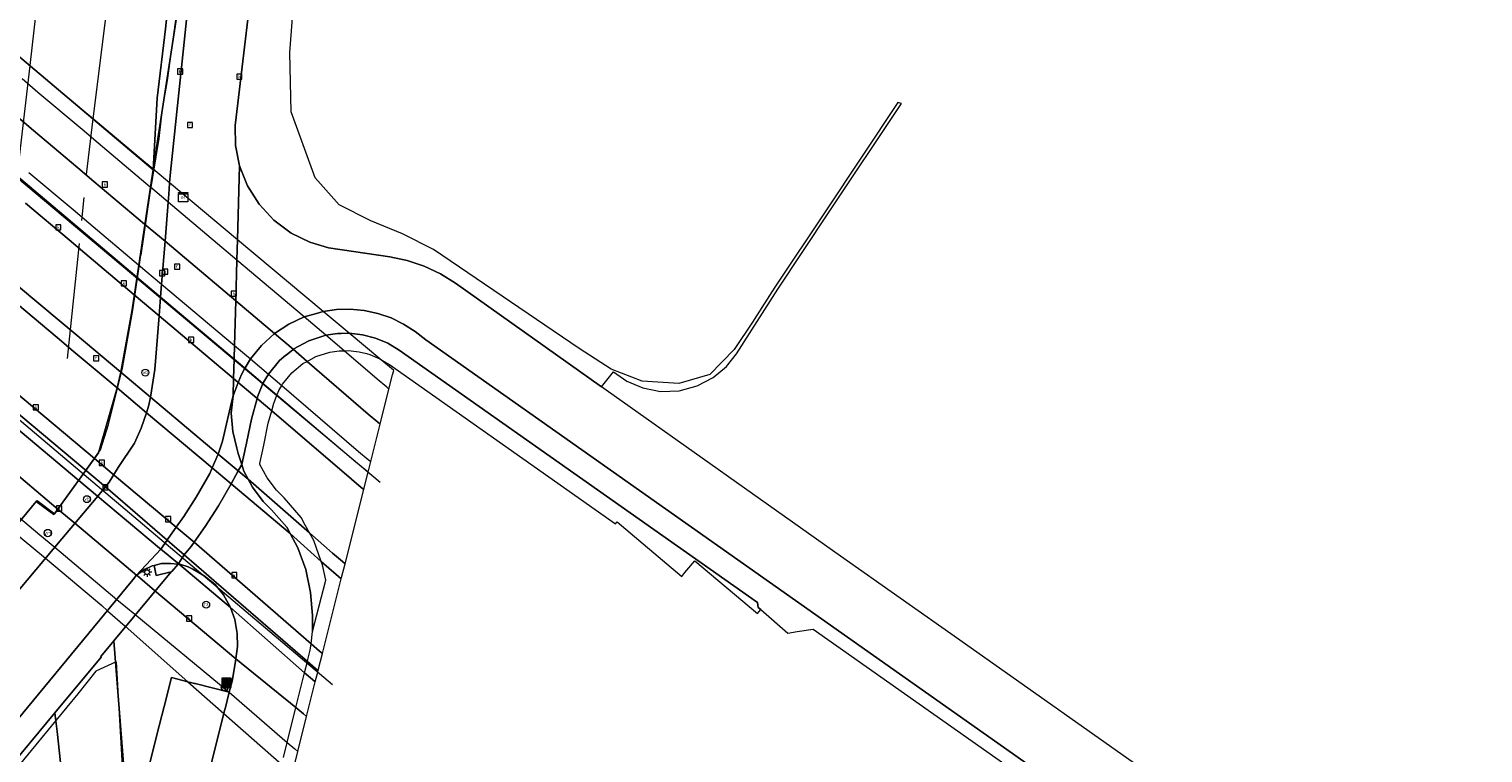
# Model space of a CAD drawing. Header units: metres. Extents: x 196496 to 197479, y 355139 to 356324.
# Tile 65 of 144: x 197305 to 197431, y 355536 to 355599. Entities that reach past the tile are written whole.
import ezdxf
from ezdxf.enums import TextEntityAlignment as Align

# ---------------------------------------------------------------- set-up
doc = ezdxf.new("R2010")
doc.units = ezdxf.units.M
doc.linetypes.add('AM-AS', pattern=[16, 10, -2, 2, -2])
doc.layers.get('0').update_dxf_attribs({"color": 252, "lineweight": 18})
for name, color, linetype, lineweight in [('B-WE-AM-AS_SPOOR-G', 252, 'AM-AS', 18), ('B-WE-GR-BEPLANTING_CULTUUR_HEESTERS-GV', 252, 'Continuous', 18), ('B-WE-GR-GRAS-GV', 252, 'Continuous', 18), ('B-WE-GW-TALUD_KRUIN-G', 252, 'Continuous', 18), ('B-WE-IE-MEUBILAIR_WEGMEUBILAIR-S', 252, 'Continuous', 18), ('B-WE-IE-TERREINAFSCHEIDING_KUNSTMATIG_HEKWERK-G', 252, 'IE-TERREINAFSCHEIDING-KUNSTMATIG', 18), ('B-WE-IE-TERREINAFSCHEIDING_KUNSTMATIG_MUUR-G', 252, 'IE-TERREINAFSCHEIDING-KUNSTMATIG-DICHT', 18), ('B-WE-KL-ET_KAST-S', 252, 'Continuous', 18), ('B-WE-KL-ET_LS_OV_LICHTMAST-S', 252, 'Continuous', 18), ('B-WE-KW-KUNSTWERK-GV', 252, 'Continuous', 18), ('B-WE-OG-TERREIN_CULTUURSCHEIDING-GV', 252, 'Continuous', 18), ('B-WE-RI-GWA_KOLK-S', 252, 'Continuous', 18), ('B-WE-RI-GWA_RIOOLPUT-S', 252, 'Continuous', 18), ('B-WE-VH-VERHARDING_ASFALT-GV', 252, 'Continuous', 18), ('B-WE-VH-VERHARDING_BETONSTRAATSTEEN-GV', 252, 'Continuous', 18), ('B-WE-VH-VERHARDING_GESLOTEN-GV', 252, 'Continuous', 18), ('B-WE-VH-VERHARDING_HALFVERHARDING-GV', 252, 'Continuous', 18), ('B-WE-VH-VERHARDING_STRAATBAKSTEEN-GV', 252, 'Continuous', 18), ('B-WE-VH-VERHARDING_TEGEL-GV', 252, 'Continuous', 18), ('B-WE-VW-VRI-S', 252, 'Continuous', 18)]:
    doc.layers.add(name, color=color, linetype=linetype, lineweight=lineweight)
doc.styles.add('NLCS-ISO', font='NLCS-ISO.ttf')
doc.linetypes.add('IE-TERREINAFSCHEIDING-KUNSTMATIG', pattern='A,4,[82,NLCS.SHX,S=0.75,R=90,X=0,Y=0],4,-2', length=10)
doc.linetypes.add('IE-TERREINAFSCHEIDING-KUNSTMATIG-DICHT', pattern='A,8,-1,[82,NLCS.SHX,S=0.75,R=90,X=0,Y=0],-1', length=10)

# ---------------------------------------------------------------- blocks, each defined once
blk = doc.blocks.new('SIE-WEG_AFVALBAK-SO')
at = {"linetype": 'ByBlock', "lineweight": 18}
h = blk.add_hatch(color=0, dxfattribs=at)
h.dxf.hatch_style = 1
h.paths.add_polyline_path([(-1.5, -1.5), (1.5, -1.5), (1.5, 1.5), (-1.5, 1.5)])
at = {"color": 0, "linetype": 'ByBlock', "lineweight": 18}
for points in [[(-2, -2), (2, -2), (2, 2), (-2, 2)], [(-1.5, -1.5), (1.5, -1.5), (1.5, 1.5), (-1.5, 1.5)]]:
    blk.add_lwpolyline(points, close=True, dxfattribs=at)
blk = doc.blocks.new('SKL-ET_KAST_ELEKTRA-SO')
at = {"color": 0, "linetype": 'ByBlock', "lineweight": 18}
for points in [[(-2, 2), (2, 2), (2, 1.68), (-2, 1.68)], [(-2, 1.52), (2, 1.52), (2, -2), (-2, -2)]]:
    blk.add_lwpolyline(points, close=True, dxfattribs=at)
at = {"color": 0, "linetype": 'ByBlock', "lineweight": 18, "style": 'NLCS-ISO'}
blk.add_text('et', height=1.5, dxfattribs=at).set_placement((0, 0), align=Align.MIDDLE_CENTER)
blk = doc.blocks.new('SIE-WEG_PAAL_VERKEERSBORD-SO')
at = {"color": 0, "linetype": 'ByBlock', "lineweight": 18}
blk.add_circle((0, 0), 1.5, dxfattribs=at)
at = {"color": 0, "linetype": 'ByBlock', "lineweight": 18, "style": 'NLCS-ISO'}
blk.add_text('vb', height=1.5, dxfattribs=at).set_placement((0, 0.13), align=Align.MIDDLE_CENTER)
blk = doc.blocks.new('SKL-VRI_PAAL-SO')
at = {"lineweight": 18}
blk.add_circle((0, 0), 1.59, dxfattribs=at)
at = {"lineweight": 18, "style": 'NLCS-ISO'}
blk.add_text('vri', height=1.8, dxfattribs=at).set_placement((-0.06, 0.08), align=Align.MIDDLE_CENTER)
blk = doc.blocks.new('SKL-ET_OV_LICHTMAST-SO')
at = {"color": 0, "linetype": 'ByBlock', "lineweight": 18}
for points in [[(-1.25, 0), (-2, 0)], [(-1.41, 1.41), (-0.88, 0.88)], [(0, 2), (0, 1.25)], [(0.88, 0.88), (1.41, 1.41)], [(2, 0), (1.25, 0)], [(-1.41, -1.41), (-0.88, -0.88)], [(0, -1.25), (0, -2)], [(0.88, -0.88), (1.41, -1.41)]]:
    blk.add_lwpolyline(points, dxfattribs=at)
blk.add_circle((0, 0), 1, dxfattribs=at)
blk = doc.blocks.new('SRI-KOLK-SO')
at = {"color": 0, "linetype": 'ByBlock', "lineweight": 18}
blk.add_lwpolyline([(-1.125, -1.125), (1.125, -1.125), (1.125, 1.125), (-1.125, 1.125)], close=True, dxfattribs=at)
at = {"color": 0, "linetype": 'ByBlock', "lineweight": 18, "style": 'NLCS-ISO'}
blk.add_text('k', height=1.5, dxfattribs=at).set_placement((0, 0), align=Align.MIDDLE_CENTER)
blk = doc.blocks.new('SRI-PUT_INSPECTIEPUT_RIOOLPUT-SO')
at = {"color": 0, "linetype": 'ByBlock', "lineweight": 18}
blk.add_lwpolyline([(-1.12, -1.12), (1.12, -1.12), (1.12, 1.12), (-1.12, 1.12)], close=True, dxfattribs=at)
at = {"color": 0, "linetype": 'ByBlock', "lineweight": 18, "style": 'NLCS-ISO'}
blk.add_text('r', height=1.5, dxfattribs=at).set_placement((0, 0.28), align=Align.MIDDLE_CENTER)
blk = doc.blocks.new('SIE-WEG_PAAL_RECLAMEZUIL-SO')
at = {"color": 0, "linetype": 'ByBlock', "lineweight": 18}
blk.add_circle((0, 0), 1.5, dxfattribs=at)
at = {"color": 0, "linetype": 'ByBlock', "lineweight": 18, "style": 'NLCS-ISO'}
blk.add_text('rz', height=1.5, dxfattribs=at).set_placement((0, 0.23), align=Align.MIDDLE_CENTER)

msp = doc.modelspace()

# ---------------------------------------------------------------- linework, layer by layer
at = {"layer": 'B-WE-AM-AS_SPOOR-G', "flags": 128}
for points in [[(197310.855, 355591.074), (197312.579, 355605.04), (197314.874, 355622.211), (197317.2, 355636.671), (197318.205, 355642.416), (197319.44, 355648.362), (197320.696, 355653.764), (197323.442, 355664.548), (197339.253, 355723.429)], [(197305.39, 355595.694), (197306.068, 355601.598), (197308.584, 355620.087)], [(197303.426, 355554.969), (197303.402, 355555.655), (197303.329, 355562.421), (197303.624, 355574.229), (197304.48, 355587.767), (197305.39, 355595.694)], [(197308.641, 355570.346), (197310.441, 355587.72), (197310.855, 355591.074)]]:
    msp.add_lwpolyline(points, dxfattribs=at)
at = {"layer": 'B-WE-GR-BEPLANTING_CULTUUR_HEESTERS-GV', "flags": 128}
msp.add_lwpolyline([(197315.761, 355535.305), (197316.379, 355537.751), (197317, 355540.207), (197317.631, 355542.705), (197319.062, 355542.342), (197319.625, 355542.199), (197319.671, 355542.187), (197322.632, 355541.436), (197322.875, 355542.404), (197323.143, 355543.918), (197323.199, 355544.335), (197323.343, 355545.4), (197323.328, 355546.518), (197323.128, 355547.73), (197322.745, 355548.761), (197322.718, 355548.834), (197322.133, 355549.868), (197321.408, 355550.755), (197320.478, 355551.521), (197319.47, 355552.106), (197319.074, 355552.284), (197318.352, 355552.523), (197318.207, 355552.535), (197317.664, 355551.885), (197317.614, 355551.872), (197312.635, 355545.881), (197313.505, 355534.896)], dxfattribs=at)
at = {"layer": 'B-WE-GR-GRAS-GV', "flags": 128}
msp.add_lwpolyline([(197316.391, 355592.887), (197316.05, 355586.669), (197316.058, 355586.721), (197319.678, 355610.405), (197322.41, 355629.78), (197326.123, 355652.529), (197330.157, 355669.731), (197335.463, 355690.656), (197339.095, 355704.559), (197336.347, 355697.13), (197333.955, 355689.267), (197331.178, 355678.983), (197328.103, 355667.493), (197326.505, 355661.116), (197324.754, 355653.395), (197323.41, 355646.436), (197322.367, 355639.788), (197320.114, 355626.415), (197319.077, 355617.496), (197317.129, 355598.869)], close=True, dxfattribs=at)
msp.add_lwpolyline([(197313.505, 355534.896), (197312.635, 355545.881), (197311.509, 355544.526), (197311.533, 355544.477), (197307.547, 355539.661), (197307.722, 355538.022), (197309.271, 355523.791)], dxfattribs=at)
at = {"layer": 'B-WE-GW-TALUD_KRUIN-G', "flags": 128}
msp.add_lwpolyline([(197339.095, 355704.559), (197336.347, 355697.13), (197333.955, 355689.267), (197331.178, 355678.983), (197328.103, 355667.493), (197326.505, 355661.116), (197324.754, 355653.395), (197323.41, 355646.436), (197322.367, 355639.788), (197320.114, 355626.415), (197319.077, 355617.496), (197317.129, 355598.869), (197316.391, 355592.887), (197316.05, 355586.669)], dxfattribs=at)
at = {"layer": 'B-WE-IE-TERREINAFSCHEIDING_KUNSTMATIG_HEKWERK-G', "ltscale": 0.2, "flags": 128}
for points in [[(197383.523, 355720.322), (197382.517, 355716.76), (197379.029, 355714.128), (197376.267, 355712.221), (197372.071, 355709.303), (197369.962, 355708.205), (197367.641, 355707.358), (197365.179, 355706.887), (197362.682, 355706.811), (197360.198, 355707.059), (197357.756, 355707.576), (197355.369, 355708.249), (197351.876, 355710.051), (197348.214, 355713.672), (197346.209, 355714.963), (197342.534, 355717.609), (197341.309, 355712.698), (197340.015, 355707.828), (197338.816, 355702.947), (197337.607, 355698.084), (197335.728, 355690.718), (197333.234, 355680.957), (197331.381, 355673.675), (197330.147, 355668.806), (197328.33, 355661.492), (197327.069, 355656.538), (197326.072, 355651.612), (197324.735, 355644.211), (197323.811, 355639.219), (197322.686, 355631.767), (197321.865, 355626.801), (197321.61, 355624.34), (197321.236, 355621.803), (197320.14, 355614.319), (197319.044, 355606.883), (197317.956, 355599.432), (197317.254, 355594.411), (197316.84, 355591.911), (197316.543, 355589.384), (197315.731, 355584.458), (197314.989, 355579.283)], [(197248.569, 355401.303), (197250.944, 355409.919), (197253.547, 355419.557), (197256.839, 355431.663), (197259.431, 355441.31), (197262.001, 355450.953), (197263.932, 355458.19), (197265.863, 355465.438), (197267.171, 355470.241), (197269.815, 355479.92), (197272.451, 355489.583), (197274.395, 355496.839), (197277.014, 355506.468), (197277.669, 355508.907), (197279.655, 355516.109), (197280.392, 355518.499), (197281.841, 355523.32), (197284.321, 355527.637), (197287.276, 355531.64), (197296.449, 355543.505), (197299.483, 355547.432), (197300.981, 355549.356), (197300.911, 355551.927), (197305.999, 355558.047), (197307.529, 355556.879), (197311.477, 355562.427), (197312.195, 355564.605), (197313.382, 355569.485), (197314.285, 355574.517), (197314.989, 355579.283)], [(197312.857, 355544.076), (197311.092, 355543.25), (197309.522, 355541.288), (197307.618, 355538.977), (197304.827, 355535.592), (197303.076, 355533.453), (197301.629, 355531.663), (197300.005, 355529.551)], [(197312.857, 355544.076), (197313.568, 355531.5), (197316.647, 355490.041), (197320.359, 355478.674), (197326.627, 355459.728), (197337.574, 355425.84), (197343.625, 355407.842), (197348.308, 355409.363)]]:
    msp.add_lwpolyline(points, dxfattribs=at)
at = {"layer": 'B-WE-IE-TERREINAFSCHEIDING_KUNSTMATIG_MUUR-G', "ltscale": 0.2, "flags": 128}
for points in [[(197335.703, 355559.61), (197271.09, 355613.817), (197268.734, 355615.99)], [(197264.982, 355598.395), (197331.562, 355542.116)]]:
    msp.add_lwpolyline(points, dxfattribs=at)
at = {"layer": 'B-WE-KW-KUNSTWERK-GV', "flags": 128}
for points in [[(197328.245, 355535.018), (197328.565, 355536.295), (197329.333, 355539.341), (197330.085, 355542.33), (197330.296, 355543.168), (197330.329, 355543.299), (197330.372, 355543.469), (197330.703, 355544.784), (197332.33, 355551.25), (197332.361, 355551.373), (197332.661, 355552.567), (197334.278, 355558.994), (197334.605, 355560.291), (197334.653, 355560.482), (197334.711, 355560.713), (197334.884, 355561.403), (197335.701, 355564.645), (197336.466, 355567.686), (197336.778, 355568.923), (197336.873, 355569.302), (197336.682, 355569.462), (197335.851, 355570.158), (197335.667, 355570.312), (197333.028, 355572.52), (197330.775, 355574.406), (197323.348, 355580.621), (197317.476, 355585.535), (197316.058, 355586.721), (197315.041, 355587.572), (197311.441, 355590.586), (197310.055, 355591.745), (197306.236, 355594.941), (197304.836, 355596.113)], [(197304.045, 355555.279), (197305.536, 355554.027), (197306.721, 355553.032), (197311.597, 355548.938), (197312.101, 355548.493), (197313.61, 355547.159), (197319.062, 355542.342), (197322.17, 355539.595), (197327.175, 355535.173)]]:
    msp.add_lwpolyline(points, dxfattribs=at)
at = {"layer": 'B-WE-OG-TERREIN_CULTUURSCHEIDING-GV', "flags": 128}
for points in [[(197319.678, 355610.405), (197316.058, 355586.721), (197316.05, 355586.669), (197315.911, 355585.757), (197315.821, 355585.155), (197314.237, 355574.542), (197313.25, 355569.137), (197312.922, 355567.78), (197311.329, 355562.159), (197307.465, 355556.849), (197307.443, 355556.818), (197305.927, 355557.946), (197303.763, 355555.336)], [(197325.092, 355606.761), (197323.136, 355590.5), (197323.178, 355588.788), (197323.53, 355587.025), (197324.213, 355585.297), (197325.217, 355583.697), (197326.5, 355582.31), (197327.99, 355581.199), (197329.6, 355580.4), (197331.242, 355579.913), (197336.547, 355579.128), (197338.05, 355578.814), (197339.517, 355578.323), (197340.915, 355577.664), (197342.218, 355576.85), (197354.856, 355567.883), (197355.912, 355569.168), (197357.061, 355568.37), (197358.438, 355567.781), (197359.982, 355567.486), (197361.593, 355567.54), (197363.151, 355567.954), (197364.544, 355568.684), (197365.691, 355569.647), (197366.56, 355570.743), (197368.342, 355573.543), (197370.123, 355576.342), (197374.527, 355582.953), (197380.843, 355592.424), (197380.535, 355592.503), (197374.277, 355583.119), (197369.872, 355576.506), (197368.089, 355573.704), (197368.006, 355573.562), (197366.348, 355571.114), (197364.244, 355568.959), (197361.555, 355568.161), (197358.376, 355568.364), (197355.708, 355569.423), (197352.925, 355571.191), (197340.326, 355579.779), (197337.634, 355581.129), (197334.886, 355582.265), (197332.144, 355583.632), (197330.067, 355585.99), (197328.002, 355591.689), (197327.87, 355596.843), (197328.574, 355605.865)], [(197301.208, 355546.503), (197308.144, 355554.717), (197311.122, 355558.245), (197312.05, 355559.365), (197312.24, 355559.629), (197313.007, 355560.896), (197314.44, 355563.008), (197315.011, 355564.299), (197315.477, 355565.632), (197315.666, 355566.298), (197315.829, 355566.971), (197316.191, 355569.385), (197316.56, 355574.026), (197316.691, 355575.653), (197316.779, 355576.772), (197317.074, 355580.481), (197317.343, 355583.871), (197317.398, 355584.557), (197317.471, 355585.475), (197317.476, 355585.535), (197317.55, 355586.471), (197317.541, 355586.481), (197319.177, 355601.876)]]:
    msp.add_lwpolyline(points, dxfattribs=at)
msp.add_lwpolyline([(197327.903, 355555.186), (197328.579, 355553.948), (197329.263, 355552.062), (197329.669, 355550.085), (197329.857, 355548.067), (197329.855, 355546.703), (197330.986, 355551.128), (197330.71, 355552.471), (197330.602, 355552.769), (197329.95, 355554.567), (197329.581, 355555.243), (197329.22, 355555.904), (197328.852, 355556.579), (197327.401, 355558.257), (197326.718, 355558.942), (197325.906, 355560.009), (197325.606, 355560.575), (197325.293, 355561.169), (197325.274, 355561.228), (197325.633, 355562.822), (197326.016, 355564.743), (197326.311, 355565.792), (197326.497, 355566.455), (197326.518, 355566.531), (197326.762, 355567.146), (197326.789, 355567.214), (197326.921, 355567.548), (197327.185, 355567.99), (197327.259, 355568.114), (197328.066, 355569.095), (197329.02, 355569.886), (197329.385, 355570.086), (197330.126, 355570.492), (197331.351, 355570.881), (197332.14, 355571), (197332.574, 355571.01), (197332.961, 355571.018), (197333.893, 355570.913), (197334.507, 355570.753), (197334.804, 355570.676), (197335.667, 355570.312), (197335.672, 355570.31), (197335.861, 355570.196), (197336.515, 355569.803), (197356.088, 355556.021), (197356.229, 355556.187), (197358.112, 355554.596), (197361.813, 355551.468), (197362.088, 355551.796), (197362.94, 355552.813), (197368.368, 355548.256), (197368.659, 355548.59), (197368.428, 355548.785), (197368.386, 355549.197), (197337.335, 355571.06), (197336.353, 355571.651), (197335.287, 355572.1), (197334.167, 355572.392), (197333.028, 355572.52), (197332.336, 355572.504), (197332.011, 355572.497), (197331.01, 355572.347), (197329.533, 355571.877), (197328.173, 355571.132), (197328.16, 355571.122), (197327.553, 355570.618), (197327.549, 355570.615), (197326.999, 355570.158), (197326.029, 355568.98), (197325.571, 355568.213), (197325.553, 355568.168), (197325.096, 355567.013), (197325.054, 355566.865), (197324.556, 355565.093), (197324.166, 355563.134), (197324.106, 355562.868), (197324.08, 355562.751), (197323.72, 355561.156), (197323.906, 355560.583), (197324.28, 355559.875), (197324.637, 355559.199), (197325.585, 355557.954), (197326.301, 355557.236), (197327.612, 355555.72)], close=True, dxfattribs=at)
at = {"layer": 'B-WE-VH-VERHARDING_ASFALT-GV', "flags": 128}
for points in [[(197299.41, 355533.175), (197314.296, 355551.157), (197314.576, 355551.54), (197316.702, 355553.838), (197317.249, 355554.609), (197317.341, 355554.739), (197318.048, 355555.734), (197318.697, 355556.648), (197319.777, 355558.335), (197320.947, 355560.374), (197321.157, 355560.857), (197321.679, 355562.059), (197321.748, 355562.217), (197322.058, 355563.174), (197322.83, 355566.544), (197322.964, 355567.091), (197323.007, 355568.592), (197323.054, 355570.278), (197323.056, 355570.338), (197323.088, 355571.459), (197323.198, 355575.323), (197323.298, 355578.85), (197323.324, 355579.775), (197323.348, 355580.621), (197323.53, 355587.025), (197323.178, 355588.788), (197323.136, 355590.5), (197325.092, 355606.761)], [(197319.177, 355601.876), (197317.541, 355586.481), (197317.55, 355586.471), (197317.476, 355585.535), (197317.471, 355585.475), (197317.398, 355584.557), (197317.343, 355583.871), (197317.074, 355580.481), (197316.779, 355576.772), (197316.691, 355575.653), (197316.56, 355574.026), (197316.191, 355569.385), (197315.829, 355566.971), (197315.666, 355566.298), (197315.477, 355565.632), (197315.011, 355564.299), (197314.44, 355563.008), (197313.007, 355560.896), (197312.24, 355559.629), (197312.05, 355559.365), (197311.122, 355558.245), (197308.144, 355554.717), (197301.208, 355546.503)], [(197403.483, 355533.531), (197385.904, 355545.952), (197375.569, 355553.219), (197355.258, 355567.598), (197354.856, 355567.883), (197342.218, 355576.85), (197340.915, 355577.664), (197339.517, 355578.323), (197338.05, 355578.814), (197336.547, 355579.128), (197331.242, 355579.913), (197329.6, 355580.4), (197327.99, 355581.199), (197326.5, 355582.31), (197325.217, 355583.697), (197324.213, 355585.297), (197323.53, 355587.025), (197323.348, 355580.621), (197323.324, 355579.775), (197323.298, 355578.85), (197323.198, 355575.323), (197323.088, 355571.459), (197323.056, 355570.338), (197323.054, 355570.278), (197323.007, 355568.592), (197322.964, 355567.091), (197323.413, 355568.249), (197323.686, 355568.954), (197323.993, 355569.485), (197324.017, 355569.526), (197324.465, 355570.299), (197325.432, 355571.472), (197326.564, 355572.487), (197327.796, 355573.302), (197329.134, 355573.93), (197330.19, 355574.236), (197330.775, 355574.406), (197331.928, 355574.569), (197333.116, 355574.599), (197334.316, 355574.488), (197335.502, 355574.234), (197336.65, 355573.841), (197337.736, 355573.318), (197338.739, 355572.68), (197339.643, 355571.947), (197431.185, 355507.421)], [(197304.388, 355576.58), (197307.905, 355573.626), (197309.285, 355572.467), (197313.25, 355569.137), (197315.829, 355566.971), (197321.679, 355562.059), (197323.413, 355560.603), (197324.28, 355559.875), (197329.581, 355555.243), (197331.589, 355553.488), (197332.433, 355552.764), (197332.661, 355552.567), (197334.278, 355558.994), (197334.065, 355559.175), (197333.226, 355559.888), (197326.311, 355565.792), (197325.054, 355566.865), (197323.007, 355568.592), (197316.56, 355574.026), (197314.405, 355575.843), (197310.123, 355579.453), (197308.763, 355580.6), (197304.987, 355583.783)], [(197303.986, 355567.535), (197310.977, 355561.668), (197312.714, 355560.21), (197318.048, 355555.734), (197319.601, 355554.431), (197329.717, 355545.627), (197330.456, 355544.995), (197330.703, 355544.784), (197332.33, 355551.25), (197332.099, 355551.451), (197331.256, 355552.183), (197330.602, 355552.769), (197327.903, 355555.186), (197322.791, 355559.483), (197321.157, 355560.857), (197315.477, 355565.632), (197312.922, 355567.78), (197309.119, 355570.977), (197307.739, 355572.137), (197304.293, 355575.034)]]:
    msp.add_lwpolyline(points, dxfattribs=at)
at = {"layer": 'B-WE-VH-VERHARDING_BETONSTRAATSTEEN-GV', "flags": 128}
msp.add_lwpolyline([(197318.207, 355552.535), (197317.55, 355552.59), (197316.764, 355552.572), (197316.126, 355552.415), (197316.313, 355551.539), (197317.614, 355551.872), (197317.664, 355551.885)], close=True, dxfattribs=at)
msp.add_lwpolyline([(197320.764, 355533.991), (197321.391, 355536.491), (197322.006, 355538.943), (197322.17, 355539.595), (197322.267, 355539.981), (197322.274, 355540.01), (197322.632, 355541.436), (197319.671, 355542.187), (197319.625, 355542.199), (197319.062, 355542.342), (197317.631, 355542.705), (197317, 355540.207), (197316.379, 355537.751), (197315.761, 355535.305)], dxfattribs=at)
at = {"layer": 'B-WE-VH-VERHARDING_GESLOTEN-GV', "flags": 128}
msp.add_lwpolyline([(197317.249, 355554.609), (197316.702, 355553.838), (197314.576, 355551.54), (197315.247, 355552.028), (197315.974, 355552.378), (197316.126, 355552.415), (197316.764, 355552.572), (197317.55, 355552.59), (197318.207, 355552.535), (197318.73, 355553.329), (197318.851, 355553.474), (197319.339, 355554.057), (197319.601, 355554.431), (197320.556, 355555.793), (197321.695, 355557.58), (197322.791, 355559.483), (197323.413, 355560.603), (197323.72, 355561.156), (197323.415, 355562.094), (197323.296, 355562.569), (197322.935, 355564.01), (197322.802, 355565.605), (197322.964, 355567.091), (197322.83, 355566.544), (197322.058, 355563.174), (197321.748, 355562.217), (197321.679, 355562.059), (197321.157, 355560.857), (197320.947, 355560.374), (197319.777, 355558.335), (197318.697, 355556.648), (197318.048, 355555.734), (197317.341, 355554.739)], close=True, dxfattribs=at)
msp.add_lwpolyline([(197327.328, 355535.785), (197327.654, 355537.09), (197328.409, 355540.112), (197329.16, 355543.124), (197329.404, 355544.1), (197329.444, 355544.262), (197329.645, 355545.064), (197329.717, 355545.627), (197329.855, 355546.703), (197329.857, 355548.067), (197329.669, 355550.085), (197329.263, 355552.062), (197328.579, 355553.948), (197327.903, 355555.186), (197327.612, 355555.72), (197326.301, 355557.236), (197325.585, 355557.954), (197324.637, 355559.199), (197324.28, 355559.875), (197323.906, 355560.583), (197323.72, 355561.156), (197323.413, 355560.603), (197322.791, 355559.483), (197321.695, 355557.58), (197320.556, 355555.793), (197319.601, 355554.431), (197319.339, 355554.057), (197318.851, 355553.474), (197318.73, 355553.329), (197318.207, 355552.535), (197318.352, 355552.523), (197319.074, 355552.284), (197319.47, 355552.106), (197320.478, 355551.521), (197321.408, 355550.755), (197322.133, 355549.868), (197322.718, 355548.834), (197322.745, 355548.761), (197323.128, 355547.73), (197323.328, 355546.518), (197323.343, 355545.4), (197323.199, 355544.335), (197323.143, 355543.918), (197322.875, 355542.404), (197322.632, 355541.436), (197322.274, 355540.01), (197322.267, 355539.981), (197322.17, 355539.595), (197322.006, 355538.943), (197321.391, 355536.491), (197320.764, 355533.991)], dxfattribs=at)
at = {"layer": 'B-WE-VH-VERHARDING_HALFVERHARDING-GV', "flags": 128}
for points in [[(197326.435, 355742.956), (197317.863, 355713.323), (197311.936, 355690.462), (197302.728, 355658.712), (197293.838, 355623.576), (197289.547, 355609.054), (197316.05, 355586.669), (197316.391, 355592.887), (197317.129, 355598.869), (197319.077, 355617.496), (197320.114, 355626.415), (197322.367, 355639.788), (197323.41, 355646.436), (197324.754, 355653.395), (197326.505, 355661.116), (197328.103, 355667.493), (197331.178, 355678.983), (197333.955, 355689.267), (197336.347, 355697.13), (197339.095, 355704.559), (197342.413, 355717.258), (197342.472, 355717.482), (197340.668, 355717.929), (197343.711, 355727.322)], [(197303.763, 355555.336), (197305.927, 355557.946), (197307.443, 355556.818), (197307.465, 355556.849), (197311.329, 355562.159), (197312.922, 355567.78), (197313.25, 355569.137), (197314.237, 355574.542), (197315.821, 355585.155), (197315.911, 355585.757), (197316.05, 355586.669), (197289.547, 355609.054)], [(197355.325, 355361.124), (197350.845, 355370.891), (197347.526, 355378.497), (197343.147, 355389.028), (197341.16, 355394.091), (197338.788, 355400.541), (197331.91, 355420.185), (197330.339, 355424.996), (197326.858, 355436.61), (197323.104, 355450.346), (197321.577, 355456.454), (197316.956, 355476.664), (197314.988, 355485.99), (197311.178, 355516.65), (197309.271, 355523.791), (197307.722, 355538.022), (197307.547, 355539.661), (197303.236, 355534.454)]]:
    msp.add_lwpolyline(points, dxfattribs=at)
at = {"layer": 'B-WE-VH-VERHARDING_STRAATBAKSTEEN-GV', "flags": 128}
for points in [[(197304.987, 355583.783), (197308.763, 355580.6), (197310.123, 355579.453), (197314.405, 355575.843), (197316.56, 355574.026), (197323.007, 355568.592), (197325.054, 355566.865), (197326.311, 355565.792), (197333.226, 355559.888), (197334.065, 355559.175), (197334.278, 355558.994), (197334.605, 355560.291), (197334.653, 355560.482), (197333.604, 355561.368), (197326.762, 355567.146), (197325.553, 355568.168), (197323.993, 355569.485), (197323.054, 355570.278), (197316.691, 355575.653), (197279.665, 355606.94)], [(197276.296, 355589.064), (197311.91, 355559.226), (197311.911, 355559.226), (197317.249, 355554.609), (197318.73, 355553.329), (197329.404, 355544.1), (197330.329, 355543.299), (197330.372, 355543.469), (197330.703, 355544.784), (197330.456, 355544.995), (197329.717, 355545.627), (197319.601, 355554.431), (197318.048, 355555.734), (197312.714, 355560.21), (197310.977, 355561.668), (197303.986, 355567.535)], [(197303.993, 355564.511), (197309.623, 355559.782), (197311.239, 355558.425), (197316.603, 355553.919), (197316.702, 355553.838), (197318.143, 355552.628), (197322.745, 355548.761), (197329.16, 355543.124), (197329.833, 355542.546), (197330.085, 355542.33), (197330.296, 355543.168), (197330.329, 355543.299), (197329.404, 355544.1), (197318.73, 355553.329), (197317.249, 355554.609), (197311.911, 355559.226), (197311.91, 355559.226), (197276.296, 355589.064)], [(197304.293, 355575.034), (197307.739, 355572.137), (197309.119, 355570.977), (197312.922, 355567.78), (197315.477, 355565.632), (197321.157, 355560.857), (197322.791, 355559.483), (197327.903, 355555.186), (197330.602, 355552.769), (197331.256, 355552.183), (197332.099, 355551.451), (197332.33, 355551.25), (197332.361, 355551.373), (197332.661, 355552.567), (197332.433, 355552.764), (197331.589, 355553.488), (197329.581, 355555.243), (197324.28, 355559.875), (197323.413, 355560.603), (197321.679, 355562.059), (197315.829, 355566.971), (197313.25, 355569.137), (197309.285, 355572.467), (197307.905, 355573.626), (197304.388, 355576.58)]]:
    msp.add_lwpolyline(points, dxfattribs=at)
at = {"layer": 'B-WE-VH-VERHARDING_TEGEL-GV', "flags": 128}
for points in [[(197304.319, 355591.224), (197305.697, 355590.063), (197309.534, 355586.831), (197310.919, 355585.664), (197315.312, 355581.964), (197317.074, 355580.481), (197323.198, 355575.323), (197326.564, 355572.487), (197328.173, 355571.132), (197329.385, 355570.086), (197334.667, 355565.527), (197335.5, 355564.816), (197335.701, 355564.645), (197336.466, 355567.686), (197336.272, 355567.851), (197335.442, 355568.557), (197332.574, 355571.01), (197331.01, 355572.347), (197329.134, 355573.93), (197323.298, 355578.85), (197317.343, 355583.871), (197315.821, 355585.155), (197315.789, 355585.182), (197311.272, 355588.99), (197309.887, 355590.157), (197306.071, 355593.374), (197304.693, 355594.536)], [(197305.289, 355586.448), (197309.116, 355583.225), (197310.475, 355582.08), (197314.791, 355578.446), (197316.779, 355576.772), (197323.088, 355571.459), (197324.465, 355570.299), (197326.029, 355568.98), (197327.185, 355567.99), (197333.84, 355562.291), (197334.676, 355561.58), (197334.884, 355561.403), (197335.701, 355564.645), (197335.5, 355564.816), (197334.667, 355565.527), (197329.385, 355570.086), (197328.173, 355571.132), (197326.564, 355572.487), (197323.198, 355575.323), (197317.074, 355580.481), (197315.312, 355581.964), (197310.919, 355585.664), (197309.534, 355586.831), (197305.697, 355590.063), (197304.319, 355591.224)], [(197431.185, 355507.421), (197339.643, 355571.947), (197338.739, 355572.68), (197337.736, 355573.318), (197336.65, 355573.841), (197335.502, 355574.234), (197334.316, 355574.488), (197333.116, 355574.599), (197331.928, 355574.569), (197330.775, 355574.406), (197330.19, 355574.236), (197329.134, 355573.93), (197327.796, 355573.302), (197326.564, 355572.487), (197325.432, 355571.472), (197324.465, 355570.299), (197324.017, 355569.526), (197323.993, 355569.485), (197323.686, 355568.954), (197323.413, 355568.249), (197322.964, 355567.091), (197322.802, 355565.605), (197322.935, 355564.01), (197323.296, 355562.569), (197323.415, 355562.094), (197323.72, 355561.156), (197324.08, 355562.751), (197324.106, 355562.868), (197324.166, 355563.134), (197324.556, 355565.093), (197325.054, 355566.865), (197325.096, 355567.013), (197325.553, 355568.168), (197325.571, 355568.213), (197326.029, 355568.98), (197326.999, 355570.158), (197327.549, 355570.615), (197327.553, 355570.618), (197328.16, 355571.122), (197328.173, 355571.132), (197329.533, 355571.877), (197331.01, 355572.347), (197332.011, 355572.497), (197332.336, 355572.504), (197333.028, 355572.52), (197334.167, 355572.392), (197335.287, 355572.1), (197336.353, 355571.651), (197337.335, 355571.06), (197368.386, 355549.197), (197368.428, 355548.785), (197368.659, 355548.59), (197371.009, 355546.558), (197371.817, 355546.684), (197373.182, 355546.898), (197419.854, 355514.014)], [(197304.002, 355560.484), (197307.822, 355557.271), (197309.259, 355556.062), (197314.638, 355551.536), (197314.679, 355551.502), (197316.169, 355550.248), (197323.199, 355544.335), (197328.409, 355540.112), (197329.073, 355539.558), (197329.333, 355539.341), (197330.085, 355542.33), (197329.833, 355542.546), (197329.16, 355543.124), (197322.745, 355548.761), (197318.143, 355552.628), (197316.702, 355553.838), (197316.603, 355553.919), (197311.239, 355558.425), (197309.623, 355559.782), (197303.993, 355564.511)], [(197304.025, 355556.927), (197306.24, 355555.068), (197307.524, 355553.99), (197312.904, 355549.473), (197314.461, 355548.186), (197322.632, 355541.436), (197327.654, 355537.09), (197328.301, 355536.526), (197328.565, 355536.295), (197329.333, 355539.341), (197329.073, 355539.558), (197328.409, 355540.112), (197323.199, 355544.335), (197316.169, 355550.248), (197314.679, 355551.502), (197314.638, 355551.536), (197309.259, 355556.062), (197307.822, 355557.271), (197304.002, 355560.484)], [(197303.236, 355534.454), (197307.547, 355539.661), (197311.533, 355544.477), (197311.509, 355544.526), (197312.635, 355545.881), (197317.614, 355551.872), (197316.313, 355551.539), (197316.126, 355552.415), (197315.974, 355552.378), (197315.247, 355552.028), (197314.576, 355551.54), (197314.296, 355551.157), (197299.41, 355533.175)]]:
    msp.add_lwpolyline(points, dxfattribs=at)

# ---------------------------------------------------------------- block references
at = {"layer": 'B-WE-IE-MEUBILAIR_WEGMEUBILAIR-S', "xscale": 0.2, "yscale": 0.2, "zscale": 0.2}
for name, p in [('SIE-WEG_PAAL_VERKEERSBORD-SO', (197315.373, 355569.11)), ('SIE-WEG_PAAL_VERKEERSBORD-SO', (197310.318, 355558.152)), ('SIE-WEG_PAAL_RECLAMEZUIL-SO', (197320.637, 355549.026)), ('SIE-WEG_PAAL_VERKEERSBORD-SO', (197322.238, 355541.875)), ('SIE-WEG_AFVALBAK-SO', (197322.404, 355542.259))]:
    msp.add_blockref(name, p, dxfattribs=at)
at = {"layer": 'B-WE-KL-ET_KAST-S', "xscale": 0.2, "yscale": 0.2, "zscale": 0.2}
msp.add_blockref('SKL-ET_KAST_ELEKTRA-SO', (197318.653, 355584.301), dxfattribs=at)
at = {"layer": 'B-WE-KL-ET_LS_OV_LICHTMAST-S', "xscale": 0.2, "yscale": 0.2, "zscale": 0.2}
msp.add_blockref('SKL-ET_OV_LICHTMAST-SO', (197315.521, 355551.826), dxfattribs=at)
at = {"layer": 'B-WE-RI-GWA_KOLK-S', "xscale": 0.2, "yscale": 0.2, "zscale": 0.2}
for p in [(197318.383, 355595.18), (197323.512, 355594.732), (197311.863, 355585.401), (197307.838, 355581.686), (197313.508, 355576.837), (197316.836, 355577.715), (197317.084, 355577.846), (197323.034, 355575.946), (197319.335, 355571.946), (197305.896, 355566.104), (197311.609, 355561.296), (197311.909, 355559.18), (197307.911, 355557.353), (197317.349, 355556.422), (197323.079, 355551.568), (197319.16, 355547.822)]:
    msp.add_blockref('SRI-KOLK-SO', p, dxfattribs=at)
at = {"layer": 'B-WE-RI-GWA_RIOOLPUT-S', "xscale": 0.2, "yscale": 0.2, "zscale": 0.2}
for p in [(197319.236, 355590.547), (197318.132, 355578.286), (197311.11, 355570.344)]:
    msp.add_blockref('SRI-PUT_INSPECTIEPUT_RIOOLPUT-SO', p, dxfattribs=at)
at = {"layer": 'B-WE-VW-VRI-S', "xscale": 0.2, "yscale": 0.2, "zscale": 0.2}
msp.add_blockref('SKL-VRI_PAAL-SO', (197306.924, 355555.221), dxfattribs=at)

doc.saveas('drawing.dxf')
